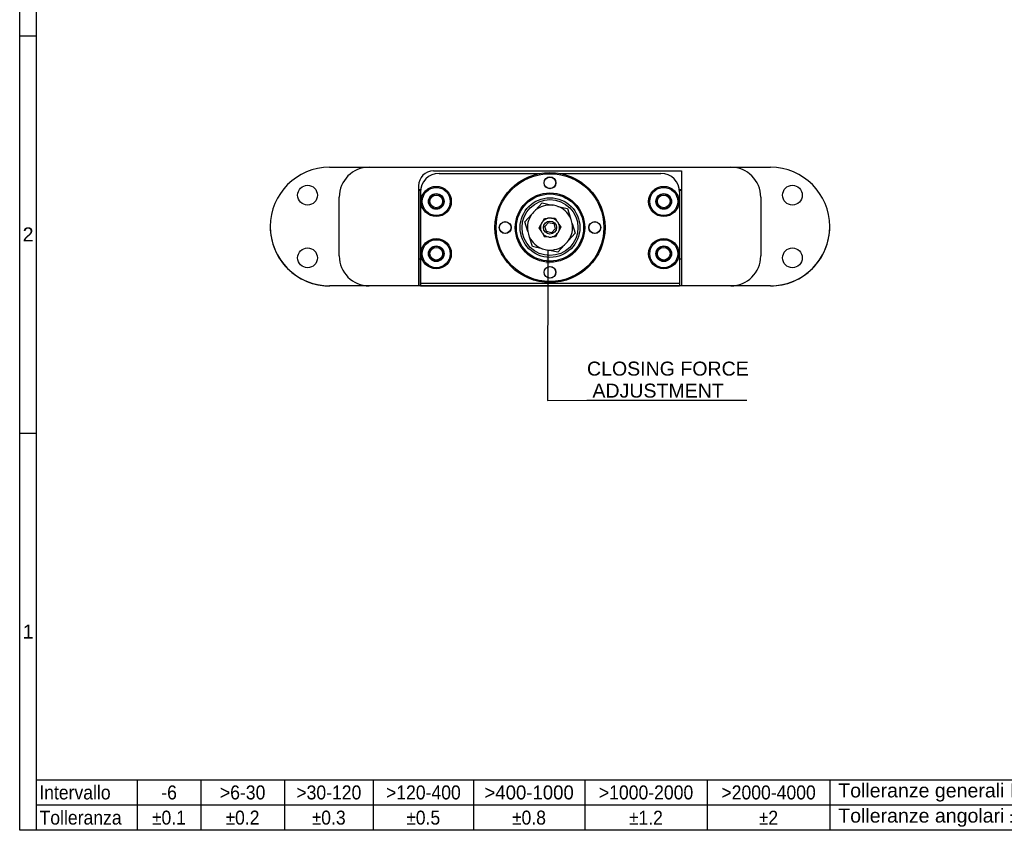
# Model space of a CAD drawing. Header units: millimetres. Extents: x 7 to 622, y 6 to 438.
# Tile 1 of 9: x 7 to 271, y 7 to 225. Entities that reach past the tile are written whole.
import ezdxf

# ---------------------------------------------------------------- set-up
doc = ezdxf.new("R2010")
doc.units = ezdxf.units.MM
doc.header["$LTSCALE"] = 1.5
for name, color, linetype, lineweight in [('Bordo (ISO)', 7, 'Continuous', 25), ('Simbolo (ISO)', 7, 'Continuous', 25), ('Visibile (ISO)', 7, 'Continuous', 25), ('Visibile sottile (ISO)', 7, 'Continuous', 20)]:
    doc.layers.add(name, color=color, linetype=linetype, lineweight=lineweight)
doc.styles.add('Miglioranzo', font='ARIAL.TTF')
doc.dimstyles.new('Default - Metodo 1b (ISO)$7', dxfattribs={"dimscale": 1.5, "dimtxt": 2.5, "dimasz": 2.5, "dimexe": 3.175, "dimexo": 0, "dimgap": 0.762, "dimtad": 1, "dimtoh": 1, "dimrnd": 1e-08, "dimtxsty": 'Miglioranzo', "dimcen": 0.09, "dimdle": 10, "dimclrd": 256, "dimclre": 256, "dimclrt": 256, "dimazin": 2, "dimtfac": 1.4, "dimtmove": 0, "dimatfit": 3, "dimfxl": 1, "dimtolj": 1, "dimlwd": -1, "dimlwe": -1, "dimarcsym": 0})

# ---------------------------------------------------------------- blocks, each defined once
blk = doc.blocks.new('Bordi Bordo A3')
at = {"layer": 'Bordo (ISO)'}
for p, q in [((8, 5), (8, 292)), ((5, 5), (5, 289)), ((5, 147), (8, 147)), ((5, 76), (8, 76)), ((8, 14), (218, 14)), ((8, 5), (8, 14)), ((26, 14), (26, 5)), ((37.4, 14), (37.4, 5)), ((52.3, 14), (52.3, 5)), ((68.2, 14), (68.2, 5)), ((86.1, 14), (86.1, 5)), ((106, 14), (106, 5)), ((127.9, 14), (127.9, 5)), ((149.8, 14), (149.8, 5)), ((218, 9.5), (8, 9.5)), ((415, 5), (5, 5)), ((218, 5), (8, 5))]:
    blk.add_line(p, q, dxfattribs=at)
at = {"layer": 'Bordo (ISO)', "char_height": 2.5, "style": 'Miglioranzo'}
for s, insert, attachment_point in [('2', (6.5, 111.5), 5), ('1', (6.5, 40.5), 5), ('\\fArial|b0|i0;\\W0.90;Intervallo', (8.5, 11.75), 4), ('\\fArial|b0|i0;\\W0.90;-6', (31.7, 11.75), 5), ('\\fArial|b0|i0;\\W0.90;>6-30', (44.85, 11.75), 5), ('\\fArial|b0|i0;\\W0.90;>30-120', (60.25, 11.75), 5), ('\\fArial|b0|i0;\\W0.90;>120-400', (77.15, 11.75), 5), ('\\fArial|b0|i0;\\W0.90;>1000-2000', (116.95, 11.75), 5), ('\\fArial|b0|i0;\\W0.90;>2000-4000', (138.85, 11.75), 5), ('Tolleranze generali ISO 2768-mK', (151.3, 11.75), 4)]:
    blk.add_mtext(s, dxfattribs=dict(at, insert=insert, attachment_point=attachment_point))
for s, insert, width, attachment_point in [('\\fArial|b0|i0;\\W0.95;>400-1000', (96.05, 11.75), 15.9508, 5), ('\\fAIGDT|b0|i0;\\W0.90;\\H2.5000;`\\fArial|b0|i0;\\W0.90;\\H2.5000;0.1', (31.7, 7.25), 7.5088, 5), ('\\fAIGDT|b0|i0;\\W0.90;\\H2.5000;`\\fArial|b0|i0;\\W0.90;\\H2.5000;0.2', (44.85, 7.25), 7.5088, 5), ('\\fAIGDT|b0|i0;\\W0.90;\\H2.5000;`\\fArial|b0|i0;\\W0.90;\\H2.5000;0.3', (60.25, 7.25), 7.5088, 5), ('\\fAIGDT|b0|i0;\\W0.90;\\H2.5000;`\\fArial|b0|i0;\\W0.90;\\H2.5000;0.5', (77.15, 7.25), 7.5088, 5), ('\\fAIGDT|b0|i0;\\W0.90;\\H2.5000;`\\fArial|b0|i0;\\W0.90;\\H2.5000;0.8', (96.05, 7.25), 7.5088, 5), ('\\fAIGDT|b0|i0;\\W0.90;\\H2.5000;`\\fArial|b0|i0;\\W0.90;\\H2.5000;1.2', (116.95, 7.25), 7.5088, 5), ('\\fAIGDT|b0|i0;\\W0.90;\\H2.5000;`\\fArial|b0|i0;\\W0.90;\\H2.5000;2', (138.85, 7.25), 7.5088, 5), ('Tolleranze angolari \\fAIGDT|b0|i0;\\H2.5000;`\\fArial|b0|i0;\\H2.5000;0,15°', (151.3, 7.25), 42.809, 4), ('\\fArial|b0|i0;\\W0.90;Tolleranza', (8.55, 7.25), 14.6684, 4)]:
    blk.add_mtext(s, dxfattribs=dict(at, insert=insert, width=width, attachment_point=attachment_point))

msp = doc.modelspace()

# ---------------------------------------------------------------- linework, layer by layer
at = {"layer": 'Visibile (ISO)'}
for p, q in [((90.57, 185.26), (101.17, 185.26)), ((101.17, 185.26), (198.17, 185.26)), ((198.17, 185.26), (208.77, 185.26)), ((118.42, 184.26), (184.92, 184.26)), ((119.92, 183.58), (146.97, 183.58)), ((152.38, 183.58), (179.42, 183.58)), ((184.92, 184.26), (184.92, 153.46)), ((114.42, 180.26), (114.42, 153.46)), ((93.17, 161.46), (93.17, 177.26)), ((114.42, 179.26), (114.97, 179.26)), ((114.42, 179.11), (114.92, 179.11)), ((114.95, 179.11), (114.92, 179.11)), ((114.92, 179.11), (114.92, 160.61)), ((114.92, 178.58), (114.92, 179.11)), ((114.92, 154.08), (114.92, 178.58)), ((184.38, 179.26), (184.92, 179.26)), ((184.42, 179.11), (184.4, 179.11)), ((184.42, 179.11), (184.92, 179.11)), ((184.42, 179.11), (184.42, 178.58)), ((184.42, 178.58), (184.42, 154.08)), ((206.17, 177.26), (206.17, 161.46)), ((145.78, 173.71), (147.6, 175.69)), ((147.6, 175.69), (150.22, 175.1)), ((151.74, 174.76), (154.36, 174.18)), ((142.91, 170.58), (144.73, 172.56)), ((150.11, 171.59), (151.05, 171.61)), ((151.05, 171.61), (151.54, 170.81)), ((154.36, 174.18), (155.17, 171.61)), ((143.72, 168.02), (142.91, 170.58)), ((146.79, 169), (147.24, 169.83)), ((147.28, 168.2), (146.79, 169)), ((147.72, 170.71), (148.16, 171.54)), ((148.16, 171.54), (149.11, 171.56)), ((148.27, 169.41), (149.26, 170.46)), ((148.69, 168.02), (148.27, 169.41)), ((149.26, 170.46), (150.66, 170.13)), ((150.66, 170.13), (151.08, 168.75)), ((152.07, 169.96), (152.56, 169.15)), ((152.56, 169.15), (152.11, 168.33)), ((155.63, 170.13), (156.44, 167.57)), ((144.99, 163.97), (144.18, 166.54)), ((148.3, 166.54), (147.8, 167.34)), ((149.24, 166.56), (148.3, 166.54)), ((150.09, 167.7), (148.69, 168.02)), ((151.08, 168.75), (150.09, 167.7)), ((151.18, 166.62), (150.24, 166.59)), ((151.63, 167.44), (151.18, 166.62)), ((156.44, 167.57), (154.62, 165.59)), ((147.61, 163.39), (144.99, 163.97)), ((153.57, 164.45), (151.75, 162.47)), ((151.75, 162.47), (149.13, 163.05)), ((114.92, 160.61), (114.42, 160.61)), ((114.92, 160.61), (114.92, 153.46)), ((184.92, 160.61), (184.42, 160.61)), ((101.17, 153.46), (90.57, 153.46)), ((90.57, 153.44), (90.62, 153.44)), ((127.47, 153.44), (90.62, 153.44)), ((114.42, 153.46), (101.17, 153.46)), ((114.92, 153.46), (114.92, 154.08)), ((184.42, 154.08), (114.92, 154.08)), ((114.92, 153.46), (184.42, 153.46)), ((114.92, 153.46), (114.92, 153.46)), ((127.47, 153.46), (127.47, 153.44)), ((171.92, 153.44), (127.47, 153.44)), ((171.92, 153.44), (171.92, 153.46)), ((208.77, 153.44), (171.92, 153.44)), ((184.42, 154.08), (184.42, 153.46)), ((198.17, 153.46), (184.92, 153.46)), ((208.77, 153.46), (198.17, 153.46))]:
    msp.add_line(p, q, dxfattribs=at)
for centre, radius in [((149.67, 169.08), 14.75), ((149.67, 169.08), 14.45), ((149.67, 181.08), 1.6), ((149.67, 181.08), 1.55), ((84.67, 177.76), 2.65), ((119.17, 176.08), 4.05), ((119.17, 176.08), 3.75), ((180.17, 176.08), 4.05), ((180.17, 176.08), 3.75), ((214.67, 177.76), 2.65), ((119.17, 176.08), 2.1), ((119.17, 176.08), 2), ((119.17, 176.08), 1.7), ((149.67, 169.08), 9.3), ((149.67, 169.08), 9), ((149.67, 169.08), 8), ((180.17, 176.08), 2.1), ((180.17, 176.08), 2), ((180.17, 176.08), 1.7), ((149.67, 169.08), 7.5), ((137.67, 169.08), 1.6), ((137.67, 169.08), 1.55), ((149.67, 169.08), 1.75), ((161.67, 169.08), 1.6), ((161.67, 169.08), 1.55), ((119.17, 162.08), 4.05), ((119.17, 162.08), 3.75), ((119.17, 162.08), 2.1), ((119.17, 162.08), 2), ((119.17, 162.08), 1.7), ((180.17, 162.08), 4.05), ((180.17, 162.08), 3.75), ((180.17, 162.08), 2.1), ((180.17, 162.08), 2), ((180.17, 162.08), 1.7), ((84.67, 160.96), 2.65), ((214.67, 160.96), 2.65), ((149.67, 157.08), 1.6), ((149.67, 157.08), 1.55)]:
    msp.add_circle(centre, radius, dxfattribs=at)
for centre, radius, start, end in [((90.57, 169.36), 15.9, 90, 270), ((101.17, 177.26), 8, 90, 180), ((198.17, 177.26), 8, 0, 90), ((208.77, 169.36), 15.9, 270, 90), ((118.42, 180.26), 4, 90, 180), ((119.92, 178.58), 5, 90, 180), ((179.42, 178.58), 5, 0, 90), ((149.67, 169.08), 6.05, 84.8017, 130.059), ((149.67, 169.08), 6.05, 70.059, 84.8017), ((149.67, 169.08), 6.05, 24.8017, 70.059), ((149.67, 169.08), 6.05, 144.8017, 190.059), ((149.67, 169.08), 6.05, 130.059, 144.8017), ((149.67, 169.08), 2.55, 80.1448, 102.8746), ((149.67, 169.08), 2.55, 42.8746, 80.1448), ((149.67, 169.08), 6.05, 10.059, 24.8017), ((90.57, 169.34), 15.9, 179.9694, 270), ((149.67, 169.08), 2.55, 162.8746, 200.1448), ((149.67, 169.08), 2.55, 140.1448, 162.8746), ((149.67, 169.08), 2.55, 102.8746, 140.1448), ((149.67, 169.08), 2.55, 20.1448, 42.8746), ((149.67, 169.08), 2.55, 342.8746, 20.1448), ((149.67, 169.08), 6.05, 324.8017, 10.059), ((208.77, 169.34), 15.9, 270, 0.0306), ((149.67, 169.08), 6.05, 190.059, 204.8017), ((149.67, 169.08), 6.05, 204.8017, 250.059), ((149.67, 169.08), 2.55, 200.1448, 222.8746), ((149.67, 169.08), 2.55, 222.8746, 260.1448), ((149.67, 169.08), 2.55, 260.1448, 282.8746), ((149.67, 169.08), 2.55, 282.8746, 320.1448), ((149.67, 169.08), 2.55, 320.1448, 342.8746), ((149.67, 169.08), 6.05, 264.8017, 310.059), ((149.67, 169.08), 6.05, 310.059, 324.8017), ((101.17, 161.46), 8, 180, 270), ((149.67, 169.08), 6.05, 250.059, 264.8017), ((198.17, 161.46), 8, 270, 0), ((90.62, 169.34), 15.9, 251.1242, 270)]:
    msp.add_arc(centre, radius, start, end, dxfattribs=at)
at = {"layer": 'Visibile sottile (ISO)'}
for centre in [(119.17, 176.08), (180.17, 176.08), (119.17, 162.08), (180.17, 162.08)]:
    msp.add_arc(centre, 2.08, 170, 80, dxfattribs=at)

# ---------------------------------------------------------------- block references
at = {"xscale": 1.5, "yscale": 1.5, "zscale": 1.5}
msp.add_blockref('Bordi Bordo A3', (0, 0), dxfattribs=at)

# ---------------------------------------------------------------- texts
at = {"layer": 'Simbolo (ISO)', "insert": (159.59, 123.44), "char_height": 3.75, "width": 43.3794, "attachment_point": 7, "line_spacing_factor": 0.944221, "style": 'Miglioranzo'}
msp.add_mtext('{CLOSING FORCE\\P ADJUSTMENT}', dxfattribs=at)

# ---------------------------------------------------------------- leaders
at = {"layer": 'Simbolo (ISO)', "annotation_type": 0, "has_hookline": 1, "hookline_direction": 0, "text_width": 42.83}
msp.add_leader([(149.13, 163.05), (149, 122.75), (159.59, 122.82)], dimstyle='Default - Metodo 1b (ISO)$7', override={"dimgap": 0, "dimtad": 1}, dxfattribs=at)

doc.saveas('drawing.dxf')
